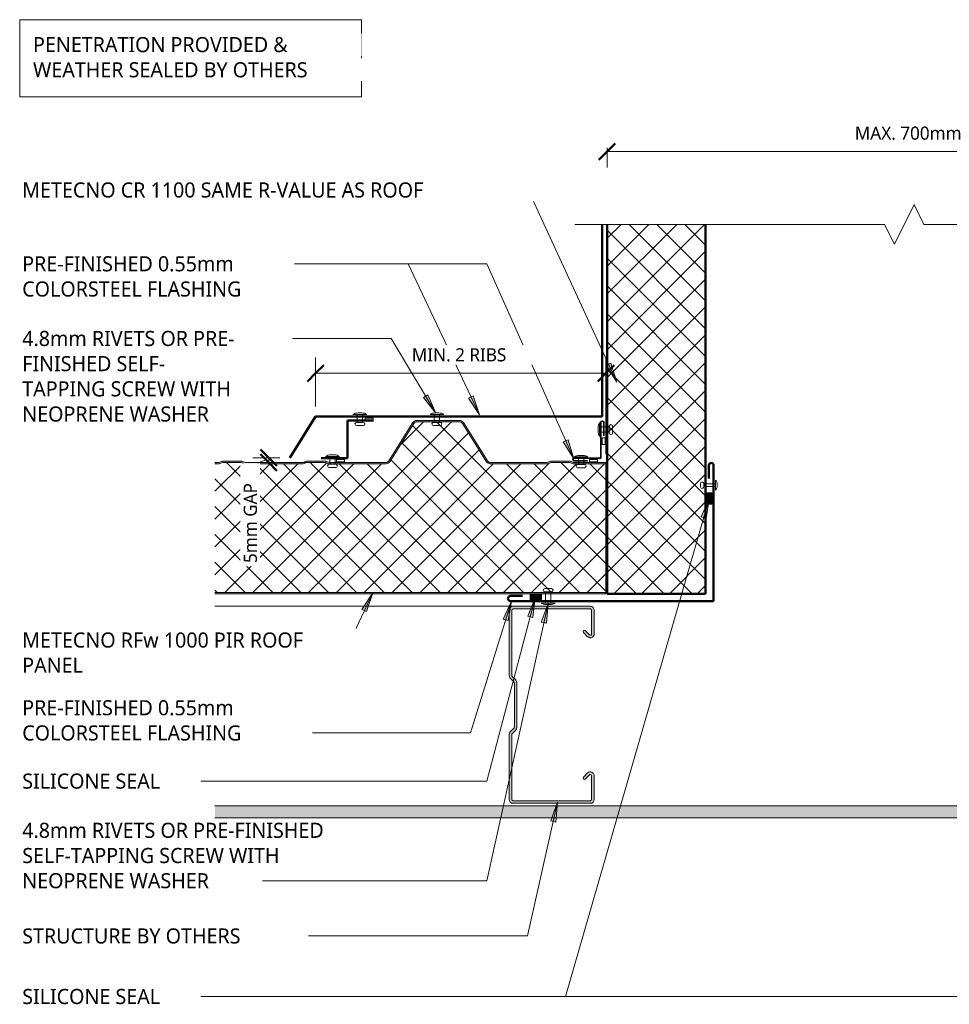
# Model space of a CAD drawing. Header units: millimetres. Extents: x -429 to 998, y -77 to 673.
# Tile 1 of 2: x -429 to 279, y -77 to 673. Entities that reach past the tile are written whole.
import ezdxf

# ---------------------------------------------------------------- set-up
doc = ezdxf.new("R2010")
doc.units = ezdxf.units.MM
for name, color, linetype, lineweight in [('A-ANNO-DIMS', 211, 'Continuous', 9), ('A-ANNO-DIMS-5', 211, 'Continuous', 9), ('A-DETL', 90, 'Continuous', 13), ('A-DETL-GENF', 92, 'Continuous', 13), ('A-DETL-THIN', 151, 'Continuous', 13), ('G-ANNO-TEXT', 231, 'Continuous', 9)]:
    doc.layers.add(name, color=color, linetype=linetype, lineweight=lineweight)
doc.styles.add('Yu Gothic', font='Yu Gothic.ttf', dxfattribs={"height": 11.5})
doc.styles.add('Yu Gothic_1', font='Yu Gothic.ttf', dxfattribs={"height": 10})
doc.dimstyles.new('Diagonal', dxfattribs={"dimscale": 304.8, "dimtxt": 11.609035, "dimasz": 0.04101, "dimexe": 0.03937, "dimexo": 0.024606, "dimgap": 0.024606, "dimtad": 1, "dimdec": 0, "dimzin": 0, "dimdsep": 46, "dimtxsty": 'Yu Gothic_1', "dimblk1": 'OBLIQUE', "dimblk2": 'OBLIQUE', "dimsah": 1, "dimcen": 0.09, "dimazin": 0, "dimtfac": 1, "dimtdec": 4, "dimtix": 1, "dimtmove": 1, "dimatfit": 3, "dimfxl": 1, "dimtvp": 1, "dimtfill": 1, "dimtolj": 1, "dimtzin": 0, "dimarcsym": 2})
doc.dimstyles.new('Diagonal_1', dxfattribs={"dimscale": 304.8, "dimtxt": 11.609035, "dimasz": 0.04101, "dimexe": 0.03937, "dimexo": 0.024606, "dimgap": 0.024606, "dimtad": 1, "dimdec": 0, "dimzin": 0, "dimdsep": 46, "dimtxsty": 'Yu Gothic_1', "dimblk1": 'OBLIQUE', "dimblk2": 'OBLIQUE', "dimsah": 1, "dimcen": 0.09, "dimazin": 0, "dimtfac": 1, "dimtdec": 4, "dimtix": 1, "dimtmove": 0, "dimatfit": 3, "dimfxl": 1, "dimtvp": 1, "dimtfill": 1, "dimtolj": 1, "dimtzin": 0, "dimarcsym": 2})
pattern_1 = [(45, (0, 0), (-10.6066, 10.6066), []), (135, (0, 0), (-10.6066, -10.6066), [])]

# ---------------------------------------------------------------- blocks, each defined once
blk = doc.blocks.new('Metalcraft MSS Purlin-150x65 - Metalcraft MSS Purlin-150x65-2638609-INSULATED PENETRATION DETAIL 02')
at = {"layer": 'A-DETL-GENF'}
blk.add_hatch(color=256, dxfattribs=at).paths.add_polyline_path([(61.85, 0), (62.62, 0.1), (63.35, 0.4), (63.97, 0.88), (64.45, 1.5), (64.75, 2.22), (64.85, 3), (64.85, 20.94), (64.75, 21.71), (64.45, 22.43), (63.98, 23.05), (63.37, 23.52), (62.66, 23.82), (61.89, 23.93), (61.12, 23.84), (60.4, 23.56), (59.78, 23.1), (56.4, 19.67), (56.3, 19.43), (56.27, 19.17), (56.3, 18.91), (56.4, 18.67), (56.56, 18.46), (56.77, 18.31), (57.01, 18.21), (57.27, 18.17), (57.53, 18.21), (57.77, 18.31), (57.97, 18.46), (61.26, 21.7), (61.52, 21.81), (61.79, 21.84), (62.06, 21.81), (62.32, 21.7), (62.54, 21.53), (62.71, 21.31), (62.81, 21.06), (62.85, 20.79), (62.81, 2.74), (62.71, 2.5), (62.56, 2.29), (62.35, 2.13), (62.11, 2.03), (61.85, 2), (2.74, 2.03), (2.5, 2.13), (2.29, 2.29), (2.13, 2.5), (2.03, 2.74), (2, 2.99), (2.06, 52.43), (2.22, 52.83), (2.49, 53.18), (4.53, 55.22), (5.32, 56.25), (5.82, 57.46), (5.99, 58.75), (5.99, 90.92), (5.82, 92.21), (5.32, 93.42), (4.53, 94.45), (2.69, 96.3), (2.31, 96.78), (2.08, 97.34), (2, 97.95), (2.04, 147.19), (2.15, 147.45), (2.32, 147.68), (2.55, 147.85), (2.81, 147.96), (3.09, 148), (62.11, 147.97), (62.35, 147.87), (62.56, 147.71), (62.71, 147.5), (62.81, 147.26), (62.85, 147.01), (62.82, 128.73), (62.72, 128.5), (62.57, 128.3), (62.37, 128.15), (62.14, 128.05), (61.89, 128.02), (61.64, 128.05), (61.41, 128.15), (61.21, 128.3), (57.77, 131.69), (57.53, 131.79), (57.27, 131.83), (57.01, 131.79), (56.77, 131.69), (56.56, 131.54), (56.4, 131.33), (56.3, 131.09), (56.27, 130.83), (56.3, 130.57), (56.4, 130.33), (56.56, 130.12), (59.78, 126.9), (60.4, 126.44), (61.12, 126.16), (61.89, 126.07), (62.66, 126.18), (63.37, 126.48), (63.98, 126.95), (64.45, 127.57), (64.75, 128.29), (64.85, 129.06), (64.85, 147), (64.75, 147.78), (64.45, 148.5), (63.97, 149.12), (63.35, 149.6), (62.62, 149.9), (61.85, 150), (3, 150), (2.22, 149.9), (1.5, 149.6), (0.88, 149.12), (0.4, 148.5), (0.1, 147.78), (0, 147), (0, 97.81), (0.14, 96.77), (0.53, 95.81), (1.17, 94.98), (3.41, 92.75), (3.72, 92.33), (3.92, 91.85), (3.99, 91.34), (3.99, 58.34), (3.92, 57.82), (3.72, 57.34), (3.41, 56.93), (1.17, 54.69), (0.53, 53.86), (0.14, 52.9), (0, 51.87), (0, 3), (0.1, 2.22), (0.4, 1.5), (0.88, 0.88), (1.5, 0.4), (2.22, 0.1), (3, 0), (30.95, 0)])
for p, q in [((61.85, 150), (3, 150)), ((0, 147), (0, 97.81)), ((2, 97.95), (2, 146.91)), ((3.09, 148), (61.85, 148)), ((62.85, 147.01), (62.85, 128.98)), ((64.85, 129.06), (64.85, 147)), ((56.56, 130.12), (59.78, 126.9)), ((61.21, 128.3), (57.97, 131.54)), ((1.17, 94.98), (3.41, 92.75)), ((4.53, 94.45), (2.69, 96.3)), ((3.99, 91.34), (3.99, 58.34)), ((5.99, 58.75), (5.99, 90.92)), ((3.41, 56.93), (1.17, 54.69)), ((2.49, 53.18), (4.53, 55.22)), ((0, 51.87), (0, 3)), ((2, 2.99), (2, 52)), ((59.78, 23.1), (56.56, 19.88)), ((57.97, 18.46), (61.04, 21.53)), ((62.85, 20.79), (62.85, 2.99)), ((64.85, 3), (64.85, 20.94)), ((61.85, 2), (2.99, 2)), ((3, 0), (61.85, 0))]:
    blk.add_line(p, q, dxfattribs=at)
for centre, radius, start, end in [((3, 147), 3, 90, 180), ((61.85, 147), 3, 360, 90), ((3.09, 146.91), 1.09, 90, 180), ((61.85, 147.01), 0.993, 0, 90), ((57.27, 130.83), 1, 45, 225), ((61.85, 129.06), 2.99, 226.03381, 0), ((61.89, 128.98), 0.959, 225, 0), ((3.99, 97.81), 3.99, 180, 225), ((4.34, 97.95), 2.34, 180, 225), ((2, 91.34), 1.99, 0, 45), ((1, 90.92), 4.99, 360, 45), ((3.99, 51.87), 3.99, 135, 180), ((3.67, 52), 1.67, 135, 180), ((2, 58.34), 1.99, 315, 360), ((1, 58.75), 4.99, 315, 360), ((61.85, 20.94), 2.99, 360, 133.96619), ((57.27, 19.17), 1, 135, 315), ((61.79, 20.79), 1.06, 0, 135), ((3, 3), 3, 180, 270), ((2.99, 2.99), 0.993, 180, 270), ((61.85, 3), 3, 270, 360), ((61.85, 2.99), 0.993, 270, 0)]:
    blk.add_arc(centre, radius, start, end, dxfattribs=at)
blk = doc.blocks.new('Pop Rivets2 - Rivet 2-4514082-INSULATED PENETRATION DETAIL 02')
at = {"layer": 'A-DETL-GENF'}
for p, q in [((5.24, 0), (-5.24, 0)), ((-2, -8.63), (-2, 0)), ((-1.5, 1.16), (1.5, 1.16)), ((2, -8.63), (2, 0)), ((2.53, -8.63), (-2.53, -8.63)), ((-2.53, -11.13), (2.53, -11.13))]:
    blk.add_line(p, q, dxfattribs=at)
for centre, radius, start, end in [((-1.5, -5.47), 6.62, 90, 124.36366), ((1.5, -5.47), 6.62, 55.63634, 90), ((-2.53, -9.88), 1.25, 90, 270), ((2.53, -9.88), 1.25, 270, 90)]:
    blk.add_arc(centre, radius, start, end, dxfattribs=at)
blk = doc.blocks.new('Pop Rivets - Rivet-4505398-INSULATED PENETRATION DETAIL 02')
at = {"layer": 'A-DETL-GENF'}
for p, q in [((-1.24, 11.44), (1.17, 11.44)), ((1.17, 8.94), (-1.24, 8.94)), ((-1, 8.94), (-1, 0)), ((1, 8.94), (1, 0)), ((3.77, 0), (-3.77, 0)), ((-1.5, -1.16), (1.5, -1.16))]:
    blk.add_line(p, q, dxfattribs=at)
for centre, radius, start, end in [((-1.24, 10.19), 1.25, 90, 270), ((1.17, 10.19), 1.25, 270, 90), ((-1.5, 1.65), 2.8, 216, 270), ((1.5, 1.65), 2.8, 270, 324)]:
    blk.add_arc(centre, radius, start, end, dxfattribs=at)
blk = doc.blocks.new('Pop Rivets2 - Rivet 2-4506252-INSULATED PENETRATION DETAIL 02')
at = {"layer": 'A-DETL-GENF'}
for p, q in [((-2.53, 8.51), (2.53, 8.51)), ((2.53, 6.01), (-2.53, 6.01)), ((-2, 6.01), (-2, 0)), ((2, 6.01), (2, 0)), ((5.24, 0), (-5.24, 0)), ((-1.5, -1.16), (1.5, -1.16))]:
    blk.add_line(p, q, dxfattribs=at)
for centre, radius, start, end in [((-2.53, 7.26), 1.25, 90, 270), ((2.53, 7.26), 1.25, 270, 90), ((-1.5, 5.47), 6.62, 235.63634, 270), ((1.5, 5.47), 6.62, 270, 304.36366)]:
    blk.add_arc(centre, radius, start, end, dxfattribs=at)
blk = doc.blocks.new('Break Line _M_ - Break Line _M_-4699821-INSULATED PENETRATION DETAIL 02')
at = {"layer": 'A-DETL-GENF'}
for p, q in [((7.5, 15), (-7.5, -15)), ((15, 0), (7.5, 15)), ((-15, 0), (-251.43, 0)), ((-7.5, -15), (-15, 0)), ((250.9, 0), (15, 0))]:
    blk.add_line(p, q, dxfattribs=at)
blk = doc.blocks.new('Pop Rivets2 - Rivet 2-4700110-INSULATED PENETRATION DETAIL 02')
at = {"layer": 'A-DETL-GENF'}
for p, q in [((-2.53, 8.24), (2.53, 8.24)), ((2.53, 5.74), (-2.53, 5.74)), ((-2, 5.74), (-2, 0)), ((2, 5.74), (2, 0)), ((5.24, 0), (-5.24, 0)), ((-1.5, -1.16), (1.5, -1.16))]:
    blk.add_line(p, q, dxfattribs=at)
for centre, radius, start, end in [((-2.53, 6.99), 1.25, 90, 270), ((2.53, 6.99), 1.25, 270, 90), ((-1.5, 5.47), 6.62, 235.63634, 270), ((1.5, 5.47), 6.62, 270, 304.36366)]:
    blk.add_arc(centre, radius, start, end, dxfattribs=at)
blk = doc.blocks.new('Pop Rivets2 - Rivet 2-4700201-INSULATED PENETRATION DETAIL 02')
at = {"layer": 'A-DETL-GENF'}
for p, q in [((-2.53, 9.88), (2.53, 9.88)), ((2.53, 7.38), (-2.53, 7.38)), ((-2, 7.38), (-2, 0)), ((2, 7.38), (2, 0)), ((5.24, 0), (-5.24, 0)), ((-1.5, -1.16), (1.5, -1.16))]:
    blk.add_line(p, q, dxfattribs=at)
for centre, radius, start, end in [((-2.53, 8.63), 1.25, 90, 270), ((2.53, 8.63), 1.25, 270, 90), ((-1.5, 5.47), 6.62, 235.63634, 270), ((1.5, 5.47), 6.62, 270, 304.36366)]:
    blk.add_arc(centre, radius, start, end, dxfattribs=at)
blk = doc.blocks.new('DIMBLOCK1-INSULATED PENETRATION DETAIL 02')
at = {"layer": 'A-ANNO-DIMS-5', "lineweight": 50}
for p, q in [((-239.46, 338.93), (-245.71, 345.18)), ((-239.46, 335.34), (-245.71, 341.59)), ((-239.46, 338.93), (-233.21, 332.68)), ((-239.46, 335.34), (-233.21, 329.09))]:
    blk.add_line(p, q, dxfattribs=at)
at = {"layer": 'A-ANNO-DIMS-5'}
for p, q in [((-239.46, 338.93), (-251.46, 338.93)), ((-239.46, 338.93), (-239.46, 335.34)), ((-239.46, 338.93), (-230.94, 338.93)), ((-239.46, 335.34), (-251.46, 335.34)), ((-239.46, 335.34), (-200.39, 335.34))]:
    blk.add_line(p, q, dxfattribs=at)
blk.add_ellipse((-239.46, 320.05), major_axis=(0, 17.09), ratio=0.938436, start_param=0, end_param=1.570796, dxfattribs=at)
at = {"layer": 'A-ANNO-DIMS-5', "color": 0, "insert": (-258.5, 258.76), "char_height": 10, "width": 73.5467, "attachment_point": 1, "rotation": 90, "line_spacing_factor": 1.024327, "style": 'Yu Gothic_1', "bg_fill": 3, "box_fill_scale": 1.25, "bg_fill_color": 256, "bg_fill_true_color": 13158600, "bg_fill_transparency": 0}
blk.add_mtext('5mm GAP', dxfattribs=at)
blk = doc.blocks.new('_Oblique')
at = {"color": 0, "linetype": 'ByBlock', "lineweight": -2}
blk.add_line((-0.5, -0.5), (0.5, 0.5), dxfattribs=at)
blk = doc.blocks.new('DIMBLOCK2-INSULATED PENETRATION DETAIL 02')
at = {"layer": 'A-ANNO-DIMS-5'}
for p, q in [((-203.76, 403.29), (-203.76, 415.29)), ((17.3, 403.29), (17.3, 415.29)), ((-203.76, 403.29), (17.3, 403.29)), ((-203.76, 403.29), (-203.76, 377.92)), ((17.3, 403.29), (17.3, 341.84))]:
    blk.add_line(p, q, dxfattribs=at)
at = {"layer": 'A-ANNO-DIMS-5', "lineweight": 50}
for p, q in [((-203.76, 403.29), (-197.51, 409.54)), ((17.3, 403.29), (23.55, 409.54)), ((-203.76, 403.29), (-210.01, 397.04)), ((17.3, 403.29), (11.05, 397.04))]:
    blk.add_line(p, q, dxfattribs=at)
at = {"layer": 'A-ANNO-DIMS-5', "color": 0, "insert": (-130.54, 422.33), "char_height": 10, "width": 89.5261, "attachment_point": 1, "line_spacing_factor": 1.024327, "style": 'Yu Gothic_1', "bg_fill": 3, "box_fill_scale": 1.25, "bg_fill_color": 256, "bg_fill_true_color": 13158600, "bg_fill_transparency": 0}
blk.add_mtext('MIN. 2 RIBS', dxfattribs=at)
blk = doc.blocks.new('DIMBLOCK5-INSULATED PENETRATION DETAIL 02')
at = {"layer": 'A-ANNO-DIMS-5', "lineweight": 50}
for p, q in [((18.17, 572.07), (24.42, 578.32)), ((477.06, 572.07), (483.31, 578.32)), ((18.17, 572.07), (11.92, 565.82)), ((477.06, 572.07), (470.81, 565.82))]:
    blk.add_line(p, q, dxfattribs=at)
at = {"layer": 'A-ANNO-DIMS-5'}
for p, q in [((18.17, 572.07), (18.17, 574.94)), ((18.17, 572.07), (477.06, 572.07)), ((18.17, 572.07), (18.17, 560.07)), ((477.06, 572.07), (477.06, 574.94)), ((477.06, 572.07), (477.06, 560.07))]:
    blk.add_line(p, q, dxfattribs=at)
at = {"layer": 'A-ANNO-DIMS-5', "color": 0, "insert": (206.73, 591.11), "char_height": 10, "width": 98.1305, "attachment_point": 1, "line_spacing_factor": 1.024327, "style": 'Yu Gothic_1', "bg_fill": 3, "box_fill_scale": 1.25, "bg_fill_color": 256, "bg_fill_true_color": 13158600, "bg_fill_transparency": 0}
blk.add_mtext('MAX. 700mm', dxfattribs=at)

msp = doc.modelspace()

# ---------------------------------------------------------------- hatches: boundary and pattern name
at = {"layer": 'A-DETL-GENF'}
h = msp.add_hatch(dxfattribs=at)
h.set_pattern_fill('FP_1', color=253, style=0, pattern_type=2)
h.set_pattern_definition(pattern_1)
h.paths.add_polyline_path([(93.17, 235.34), (93.17, 516.67), (18.17, 516.67), (18.17, 235.34), (83.1, 235.34)])
h = msp.add_hatch(color=10, dxfattribs=at)
h.paths.add_polyline_path([(-280.51, 235.34), (17.3, 235.34), (17.3, 236.34), (-280.51, 236.34), (-280.51, 235.66)])
h.paths.add_polyline_path([(-214.04, 334.34), (-213.29, 334.41), (-212.56, 334.63), (-210.77, 335.34), (-196.16, 335.34), (-194.37, 334.63), (-193.65, 334.41), (-192.89, 334.34), (-150.13, 334.34), (-149.28, 334.45), (-148.48, 334.77), (-147.79, 335.27), (-147.25, 335.94), (-129.01, 365.12), (-128.59, 365.63), (-128.06, 366.01), (-127.46, 366.26), (-126.8, 366.34), (-94.13, 366.34), (-93.48, 366.26), (-92.87, 366.01), (-92.34, 365.63), (-91.93, 365.12), (-73.69, 335.94), (-73.14, 335.27), (-72.45, 334.77), (-71.66, 334.45), (-70.8, 334.34), (-28.04, 334.34), (-27.17, 334.45), (-26.56, 334.63), (-24.77, 335.34), (-10.16, 335.34), (-8.37, 334.63), (-7.65, 334.41), (-6.89, 334.34), (17.3, 334.34), (17.3, 335.34), (-7.46, 335.39), (-8.37, 335.7), (-9.98, 336.29), (-10.54, 336.34), (-24.96, 336.29), (-25.5, 336.13), (-27.48, 335.39), (-28.04, 335.34), (-70.8, 335.34), (-71.41, 335.42), (-71.97, 335.64), (-72.46, 336), (-72.84, 336.47), (-91.08, 365.65), (-91.65, 366.35), (-92.38, 366.89), (-93.23, 367.23), (-94.13, 367.34), (-126.8, 367.34), (-127.71, 367.23), (-128.55, 366.89), (-129.28, 366.35), (-129.86, 365.65), (-148.09, 336.47), (-148.48, 336), (-148.97, 335.64), (-149.53, 335.42), (-150.13, 335.34), (-193.46, 335.39), (-194.37, 335.7), (-195.98, 336.29), (-196.54, 336.34), (-210.96, 336.29), (-211.5, 336.13), (-213.48, 335.39), (-214.04, 335.34), (-257.46, 335.39), (-258.37, 335.7), (-259.98, 336.29), (-260.54, 336.34), (-274.96, 336.29), (-275.5, 336.13), (-277.48, 335.39), (-278.04, 335.34), (-280.51, 335.34), (-280.51, 334.34), (-278.04, 334.34), (-277.29, 334.41), (-276.56, 334.63), (-274.77, 335.34), (-260.16, 335.34), (-258.37, 334.63), (-257.65, 334.41), (-256.89, 334.34), (-242.69, 334.34)])
h = msp.add_hatch(dxfattribs=at)
h.set_pattern_fill('FP_1', color=253, style=0, pattern_type=2)
h.set_pattern_definition(pattern_1)
h.paths.add_polyline_path([(-280.51, 236.34), (17.3, 236.34), (17.3, 334.34), (-6.89, 334.34), (-7.65, 334.41), (-8.37, 334.63), (-10.16, 335.34), (-24.77, 335.34), (-26.56, 334.63), (-27.29, 334.41), (-28.04, 334.34), (-70.8, 334.34), (-71.66, 334.45), (-72.45, 334.77), (-73.14, 335.27), (-73.69, 335.94), (-91.93, 365.12), (-92.34, 365.63), (-92.87, 366.01), (-93.48, 366.26), (-94.13, 366.34), (-126.8, 366.34), (-127.46, 366.26), (-128.06, 366.01), (-128.59, 365.63), (-129.01, 365.12), (-147.25, 335.94), (-147.79, 335.27), (-148.48, 334.77), (-149.28, 334.45), (-150.13, 334.34), (-192.89, 334.34), (-193.65, 334.41), (-194.37, 334.63), (-196.16, 335.34), (-210.77, 335.34), (-212.56, 334.63), (-213.29, 334.41), (-214.04, 334.34), (-256.89, 334.34), (-257.65, 334.41), (-258.37, 334.63), (-260.16, 335.34), (-274.77, 335.34), (-276.56, 334.63), (-277.29, 334.41), (-278.04, 334.34), (-280.51, 334.34), (-280.51, 299.76)])
for points in [[(94.25, 303.59), (97.94, 303.59), (97.94, 312.21), (94.25, 312.21), (94.25, 308.13)], [(-40.36, 230.77), (-31.74, 230.92), (-31.81, 235.07), (-40.43, 234.92)], [(664.5, 64.8), (664.5, 73.8), (-280.51, 73.8), (-280.51, 64.8), (626.08, 64.8)]]:
    msp.add_hatch(color=10, dxfattribs=at).paths.add_polyline_path(points)
at = {"layer": 'G-ANNO-TEXT'}
for points in [[(25.59, 396.59), (21.09, 411.04), (17.5, 409.38)], [(-112.23, 372.91), (-118.26, 386.79), (-121.65, 384.76)], [(-79.11, 371.55), (-83.73, 385.96), (-87.3, 384.27)], [(-7.3, 338.13), (-11.6, 352.64), (-15.2, 351.03)], [(95.86, 307.72), (89.8, 293.86), (93.6, 292.76)], [(-160.31, 236.14), (-168.49, 223.41), (-164.92, 221.73)], [(-54.57, 229.85), (-60.93, 216.12), (-57.16, 214.94)], [(-36.51, 232.32), (-42.24, 218.32), (-38.42, 217.31)], [(-26.77, 227.96), (-31.93, 213.74), (-28.07, 212.89)], [(-19.53, 76.6), (-24.75, 62.4), (-20.9, 61.54)]]:
    msp.add_hatch(color=7, dxfattribs=at).paths.add_polyline_path(points)

# ---------------------------------------------------------------- linework, layer by layer
at = {"layer": 'A-DETL', "lineweight": 50}
for p, q in [((14.36, 370.42), (14.36, 516.67)), ((18.17, 516.67), (18.17, 235.34)), ((93.17, 235.34), (93.17, 516.67)), ((-203.76, 370.42), (-223.44, 338.93)), ((14.36, 370.42), (-203.76, 370.42)), ((-159.6, 367.22), (-179.6, 367.22)), ((-179.6, 367.22), (-179.6, 338.66)), ((-179.6, 338.66), (-199.6, 338.66)), ((95.73, 333.25), (95.73, 323.25)), ((99.23, 333.25), (99.23, 229.8)), ((-55.2, 233.8), (-46.2, 233.8)), ((18.17, 235.34), (93.17, 235.34)), ((99.23, 229.8), (-55.2, 229.8))]:
    msp.add_line(p, q, dxfattribs=at)
at = {"layer": 'A-DETL'}
for p, q in [((-160.06, 369.19), (-166.12, 369.19)), ((-166.12, 369.19), (-166.12, 367.38)), ((-160.06, 367.38), (-160.06, 369.19)), ((-166.12, 367.38), (-160.06, 367.38)), ((-129.86, 365.65), (-148.09, 336.47)), ((-129.01, 365.12), (-147.25, 335.94)), ((-94.13, 367.34), (-126.8, 367.34)), ((-94.13, 366.34), (-126.8, 366.34)), ((-73.69, 335.94), (-91.93, 365.12)), ((-72.84, 336.47), (-91.08, 365.65)), ((16.76, 354.07), (14.36, 354.07)), ((14.36, 354.07), (14.36, 349.07)), ((16.76, 349.07), (16.76, 354.07)), ((14.36, 349.07), (16.76, 349.07)), ((-181.81, 337.66), (-187.86, 337.66)), ((-187.86, 337.66), (-187.86, 335.85)), ((-181.81, 335.85), (-181.81, 337.66)), ((10.74, 337.61), (4.68, 337.61)), ((4.68, 337.61), (4.68, 335.8)), ((10.74, 335.8), (10.74, 337.61)), ((-278.04, 335.34), (-280.51, 335.34)), ((-278.04, 334.34), (-280.51, 334.34)), ((-275.5, 336.13), (-276.93, 335.55)), ((-274.77, 335.34), (-276.56, 334.63)), ((-260.16, 335.34), (-274.77, 335.34)), ((-260.54, 336.34), (-274.39, 336.34)), ((-258.37, 334.63), (-260.16, 335.34)), ((-258, 335.55), (-259.43, 336.13)), ((-214.04, 335.34), (-256.89, 335.34)), ((-214.04, 334.34), (-256.89, 334.34)), ((-211.5, 336.13), (-212.93, 335.55)), ((-210.77, 335.34), (-212.56, 334.63)), ((-196.16, 335.34), (-210.77, 335.34)), ((-196.54, 336.34), (-210.39, 336.34)), ((-194.37, 334.63), (-196.16, 335.34)), ((-194, 335.55), (-195.43, 336.13)), ((-150.13, 335.34), (-192.89, 335.34)), ((-150.13, 334.34), (-192.89, 334.34)), ((-187.86, 335.85), (-181.81, 335.85)), ((-28.04, 335.34), (-70.8, 335.34)), ((-28.04, 334.34), (-70.8, 334.34)), ((-25.5, 336.13), (-26.93, 335.55)), ((-24.77, 335.34), (-26.56, 334.63)), ((-10.16, 335.34), (-24.77, 335.34)), ((-10.54, 336.34), (-24.39, 336.34)), ((-8.37, 334.63), (-10.16, 335.34)), ((-8, 335.55), (-9.43, 336.13)), ((17.3, 335.34), (-6.89, 335.34)), ((17.3, 334.34), (-6.89, 334.34)), ((4.68, 335.8), (10.74, 335.8)), ((17.3, 334.34), (17.3, 335.34)), ((17.3, 236.34), (17.3, 334.34)), ((94.25, 312.21), (94.25, 303.59)), ((97.94, 312.21), (94.25, 312.21)), ((97.94, 303.59), (97.94, 312.21)), ((94.25, 303.59), (97.94, 303.59)), ((-280.51, 236.34), (17.3, 236.34)), ((-280.51, 235.34), (17.3, 235.34)), ((-31.81, 235.07), (-40.43, 234.92)), ((-40.43, 234.92), (-40.36, 230.77)), ((-31.74, 230.92), (-31.81, 235.07)), ((17.3, 235.34), (17.3, 236.34)), ((-53.45, 225.79), (-280.51, 225.79)), ((-40.36, 230.77), (-31.74, 230.92))]:
    msp.add_line(p, q, dxfattribs=at)
at = {"layer": 'A-DETL', "lineweight": 35}
for p, q in [((13.36, 338.66), (13.36, 365.68)), ((15.67, 365.68), (15.67, 355.68)), ((-6.8, 338.66), (13.36, 338.66)), ((-6.8, 336.56), (3.2, 336.56))]:
    msp.add_line(p, q, dxfattribs=at)
at = {"layer": 'A-DETL'}
for centre, radius, start, end in [((-126.8, 363.74), 3.6, 90, 147.99462), ((-126.8, 363.74), 2.6, 90, 147.99462), ((-94.13, 363.74), 3.6, 32.00538, 90), ((-94.13, 363.74), 2.6, 32.00538, 90), ((-278.04, 338.34), 3, 270, 291.80141), ((-278.04, 338.34), 4, 270, 291.80141), ((-274.39, 333.34), 3, 90, 111.80141), ((-260.54, 333.34), 3, 68.19859, 90), ((-256.89, 338.34), 4, 248.19859, 270), ((-256.89, 338.34), 3, 248.19859, 270), ((-214.04, 338.34), 3, 270, 291.80141), ((-214.04, 338.34), 4, 270, 291.80141), ((-210.39, 333.34), 3, 90, 111.80141), ((-196.54, 333.34), 3, 68.19859, 90), ((-192.89, 338.34), 4, 248.19859, 270), ((-192.89, 338.34), 3, 248.19859, 270), ((-150.13, 337.74), 2.4, 270, 327.99462), ((-150.13, 337.74), 3.4, 270, 327.99462), ((-70.8, 337.74), 3.4, 212.00538, 270), ((-70.8, 337.74), 2.4, 212.00538, 270), ((-28.04, 338.34), 3, 270, 291.80141), ((-28.04, 338.34), 4, 270, 291.80141), ((-24.39, 333.34), 3, 90, 111.80141), ((-10.54, 333.34), 3, 68.19859, 90), ((-6.89, 338.34), 4, 248.19859, 270), ((-6.89, 338.34), 3, 248.19859, 270)]:
    msp.add_arc(centre, radius, start, end, dxfattribs=at)
at = {"layer": 'A-DETL', "lineweight": 35}
for centre, radius, start, end in [((14.51, 365.68), 1.16, 0, 180), ((-6.8, 337.61), 1.05, 90, 270)]:
    msp.add_arc(centre, radius, start, end, dxfattribs=at)
at = {"layer": 'A-DETL', "lineweight": 50}
for centre, radius, start, end in [((97.48, 333.25), 1.75, 0, 180), ((-55.31, 231.8), 2, 86.73259, 273.26741)]:
    msp.add_arc(centre, radius, start, end, dxfattribs=at)
at = {"layer": 'A-DETL-THIN'}
for p, q in [((664.5, 73.8), (-280.51, 73.8)), ((-280.51, 64.8), (664.5, 64.8))]:
    msp.add_line(p, q, dxfattribs=at)
at = {"layer": 'G-ANNO-TEXT', "color": 7}
for p, q in [((-97.85, 542.84), (-98.18, 542.84)), ((-41.99, 542.84), (-97.85, 542.84)), ((25.59, 396.59), (-41.99, 542.84)), ((-178.46, 486.63), (-248.33, 486.63)), ((-133.43, 486.63), (-178.46, 486.63)), ((-73.43, 486.63), (-178.46, 486.63)), ((-79.11, 371.55), (-133.43, 486.63)), ((-7.3, 338.13), (-73.43, 486.63)), ((-242.08, 429.77), (-249.65, 429.77)), ((-146.38, 429.77), (-242.08, 429.77)), ((-112.23, 372.91), (-146.38, 429.77)), ((21.09, 411.04), (17.5, 409.38)), ((17.5, 409.38), (25.59, 396.59)), ((25.59, 396.59), (21.09, 411.04)), ((-118.26, 386.79), (-121.65, 384.76)), ((-121.65, 384.76), (-112.23, 372.91)), ((-112.23, 372.91), (-118.26, 386.79)), ((-83.73, 385.96), (-87.3, 384.27)), ((-87.3, 384.27), (-79.11, 371.55)), ((-79.11, 371.55), (-83.73, 385.96)), ((-11.6, 352.64), (-15.2, 351.03)), ((-7.3, 338.13), (-11.6, 352.64)), ((-15.2, 351.03), (-7.3, 338.13)), ((95.86, 307.72), (-13.52, -71.31)), ((95.86, 307.72), (89.8, 293.86)), ((93.6, 292.76), (95.86, 307.72)), ((89.8, 293.86), (93.6, 292.76)), ((-160.31, 236.14), (-177.28, 200.13)), ((-160.31, 236.14), (-168.49, 223.41)), ((-164.92, 221.73), (-160.31, 236.14)), ((-54.57, 229.85), (-85.97, 129.39)), ((-36.51, 232.32), (-73.29, 92.7)), ((-26.77, 227.96), (-73.29, 16.86)), ((-54.57, 229.85), (-60.93, 216.12)), ((-57.16, 214.94), (-54.57, 229.85)), ((-36.51, 232.32), (-42.24, 218.32)), ((-38.42, 217.31), (-36.51, 232.32)), ((-26.77, 227.96), (-31.93, 213.74)), ((-28.07, 212.89), (-26.77, 227.96)), ((-168.49, 223.41), (-164.92, 221.73)), ((-42.24, 218.32), (-38.42, 217.31)), ((-60.93, 216.12), (-57.16, 214.94)), ((-31.93, 213.74), (-28.07, 212.89)), ((-191.06, 200.13), (-193.43, 200.13)), ((-177.28, 200.13), (-191.06, 200.13)), ((-187.31, 129.39), (-237.08, 129.39)), ((-85.97, 129.39), (-187.31, 129.39)), ((-203.46, 92.7), (-307.2, 92.7)), ((-73.29, 92.7), (-203.46, 92.7)), ((-19.53, 76.6), (-42.46, -25.2)), ((-19.53, 76.6), (-24.75, 62.4)), ((-20.9, 61.54), (-19.53, 76.6)), ((-24.75, 62.4), (-20.9, 61.54)), ((-174.77, 16.86), (-268.5, 16.86)), ((-73.29, 16.86), (-174.77, 16.86)), ((-239.4, -25.2), (-239.73, -25.2)), ((-42.46, -25.2), (-239.4, -25.2)), ((-203.46, -71.31), (-307.2, -71.31)), ((292.98, -71.31), (-203.46, -71.31)), ((-13.52, -71.31), (-203.46, -71.31))]:
    msp.add_line(p, q, dxfattribs=at)
at = {"layer": 'G-ANNO-TEXT', "color": 7, "flags": 128}
msp.add_lwpolyline([(-429.09, 672.51), (-168.79, 672.51), (-168.79, 613.84), (-429.09, 613.84)], close=True, dxfattribs=at)

# ---------------------------------------------------------------- block references
at = {"layer": 'A-DETL-GENF'}
for name, p, rotation in [('Break Line _M_ - Break Line _M_-4699821-INSULATED PENETRATION DETAIL 02', (244.36, 516.67), 180), ('Pop Rivets2 - Rivet 2-4506252-INSULATED PENETRATION DETAIL 02', (-170.09, 371.91), 180), ('Pop Rivets2 - Rivet 2-4506252-INSULATED PENETRATION DETAIL 02', (-111.4, 371.91), 180), ('Pop Rivets2 - Rivet 2-4700201-INSULATED PENETRATION DETAIL 02', (12.44, 360.42), 270.0000000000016), ('Pop Rivets2 - Rivet 2-4506252-INSULATED PENETRATION DETAIL 02', (-190.91, 339.99), 180), ('Pop Rivets2 - Rivet 2-4700110-INSULATED PENETRATION DETAIL 02', (-1.64, 339.57), 180), ('Pop Rivets - Rivet-4505398-INSULATED PENETRATION DETAIL 02', (100.71, 318.1), 90.00000000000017), ('Pop Rivets2 - Rivet 2-4514082-INSULATED PENETRATION DETAIL 02', (-26.73, 228.22), 180)]:
    msp.add_blockref(name, p, dxfattribs=dict(at, rotation=rotation))
msp.add_blockref('Metalcraft MSS Purlin-150x65 - Metalcraft MSS Purlin-150x65-2638609-INSULATED PENETRATION DETAIL 02', (-56.45, 75.79), dxfattribs=at)

# ---------------------------------------------------------------- texts
at = {"layer": 'G-ANNO-TEXT', "color": 7, "char_height": 11.5, "attachment_point": 1, "style": 'Yu Gothic', "bg_fill": 3, "box_fill_scale": 1.25, "bg_fill_color": 256, "bg_fill_true_color": 13158600, "bg_fill_transparency": 0}
for s, insert, width in [('METECNO CR 1100 SAME R-VALUE AS ROOF', (-427.16, 548.59), 386.4134), ('PRE-FINISHED 0.55mm ', (-427.16, 492.38), 204.4303), ('COLORSTEEL FLASHING ', (-427.16, 473.2), 218.059), ('4.8mm RIVETS OR PRE-', (-427.16, 435.52), 202.8269), ('FINISHED SELF-', (-427.16, 416.34), 141.8987), ('TAPPING SCREW WITH ', (-427.16, 397.16), 205.232), ('METECNO RFw 1000 PIR ROOF ', (-427.16, 205.88), 270.9704), ('PANEL', (-427.16, 186.7), 59.3249), ('PRE-FINISHED 0.55mm ', (-427.16, 154.32), 204.4303), ('COLORSTEEL FLASHING ', (-427.16, 135.14), 218.059), ('SILICONE SEAL', (-427.16, 98.45), 133.0801), ('SELF-TAPPING SCREW WITH ', (-427.16, 41.79), 257.3417), ('NEOPRENE WASHER', (-427.16, 22.61), 179.9788), ('STRUCTURE BY OTHERS', (-427.16, -19.45), 214.8522), ('SILICONE SEAL', (-427.16, -65.56), 133.0801)]:
    msp.add_mtext(s, dxfattribs=dict(at, insert=insert, width=width))

# ---------------------------------------------------------------- dimensions: what is measured, and where the dimension line sits
at = {"layer": 'A-ANNO-DIMS'}
dim = msp.add_linear_dim(base=(477.06, 572.07), p1=(18.17, 567.44), p2=(477.06, 567.44), text='MAX. 700mm', dimstyle='Diagonal_1', override={"dimpost": '<>', "dimfxl": 458.891243}, dxfattribs=at)
dim.commit()
dim.dimension.update_dxf_attribs({"geometry": 'DIMBLOCK5-INSULATED PENETRATION DETAIL 02', "text_midpoint": (247.62, 584.58)})

# ---------------------------------------------------------------- next in the draw order: texts
at = {"layer": 'G-ANNO-TEXT', "color": 7, "char_height": 11.5, "attachment_point": 1, "style": 'Yu Gothic', "bg_fill": 3, "box_fill_scale": 1.25, "bg_fill_color": 256, "bg_fill_true_color": 13158600, "bg_fill_transparency": 0}
for s, insert, width in [('PENETRATION PROVIDED & ', (-418.93, 659.29), 247.3206), ('WEATHER SEALED BY OTHERS', (-418.93, 640.11), 269.7678), ('NEOPRENE WASHER', (-427.16, 377.98), 179.9788), ('4.8mm RIVETS OR PRE-FINISHED ', (-427.16, 60.98), 292.6159)]:
    msp.add_mtext(s, dxfattribs=dict(at, insert=insert, width=width))

# ---------------------------------------------------------------- next in the draw order: dimensions: what is measured, and where the dimension line sits
at = {"layer": 'A-ANNO-DIMS'}
dim = msp.add_linear_dim(base=(-239.46, 335.34), p1=(-223.44, 338.93), p2=(-192.89, 335.34), angle=90, text='5mm GAP', dimstyle='Diagonal', override={"dimpost": '<>', "dimfxl": 30.762579}, dxfattribs=at)
dim.commit()
dim.dimension.update_dxf_attribs({"geometry": 'DIMBLOCK1-INSULATED PENETRATION DETAIL 02', "text_midpoint": (-251.83, 295.53), "dimtype": 160, "text_rotation": 90})

# ---------------------------------------------------------------- next in the draw order: dimensions: what is measured, and where the dimension line sits
dim = msp.add_linear_dim(base=(17.3, 403.29), p1=(-203.76, 370.42), p2=(17.3, 334.34), text='MIN. 2 RIBS', dimstyle='Diagonal_1', override={"dimpost": '<>', "dimfxl": 223.986561}, dxfattribs=at)
dim.commit()
dim.dimension.update_dxf_attribs({"geometry": 'DIMBLOCK2-INSULATED PENETRATION DETAIL 02', "text_midpoint": (-93.23, 415.83)})

doc.saveas('drawing.dxf')
